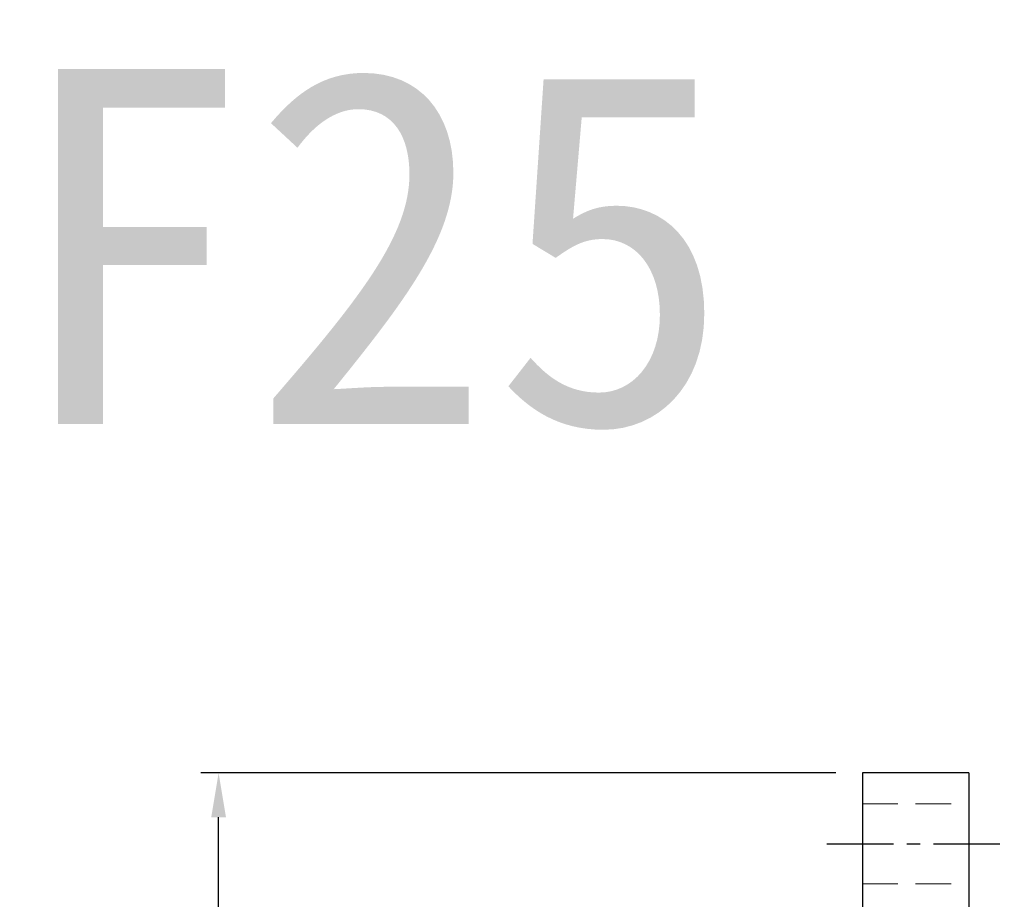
# Model space of a CAD drawing. Header units: millimetres. Extents: x -61 to 184, y -64 to 81.
# Tile 43 of 43: x 62 to 117, y 32 to 81. Entities that reach past the tile are written whole.
import ezdxf
from ezdxf.enums import TextEntityAlignment as Align

# ---------------------------------------------------------------- set-up
doc = ezdxf.new("R2010")
doc.units = ezdxf.units.MM
doc.linetypes.add('CENTER', pattern=[2, 1.25, -0.25, 0.25, -0.25])
doc.linetypes.add('DASHED', pattern=[0.75, 0.5, -0.25])
for name, color, linetype in [('CHA', 7, 'Continuous'), ('CL', 1, 'CENTER'), ('DIM', 4, 'Continuous'), ('HID', 2, 'DASHED'), ('OUT', 3, 'Continuous')]:
    doc.layers.add(name, color=color, linetype=linetype)
doc.styles.add('DIM-7', font='SIMPLEX.shx', dxfattribs={"width": 0.7, "bigfont": 'chineset.shx'})
doc.styles.add('T', font='kaiu.ttf')
doc.dimstyles.new('CNS', dxfattribs={"dimtxt": 3.5, "dimasz": 2.5, "dimexe": 1, "dimexo": 1.5, "dimgap": 0.09, "dimtad": 0, "dimdsep": 46, "dimtxsty": 'DIM-7', "dimcen": 0.09, "dimclrd": 1, "dimclre": 1, "dimclrt": 4, "dimadec": 0, "dimazin": 0, "dimtfac": 1, "dimtix": 1, "dimtmove": 2, "dimatfit": 3, "dimfxl": 1, "dimtvp": 0.971429, "dimtolj": 1, "dimarcsym": 0})

# ---------------------------------------------------------------- blocks, each defined once
blk = doc.blocks.new('*D4')
at = {"layer": 'DEFPOINTS', "color": 0}
for p in [(73.017, 39), (109.322, 39), (109.322, -39)]:
    blk.add_point(p, dxfattribs=at)
at = {"layer": 'DIM', "color": 7, "lineweight": -2}
for p, q in [((107.822, 39), (72.017, 39)), ((73.017, -36.5), (73.017, 36.5)), ((107.822, -39), (72.017, -39))]:
    blk.add_line(p, q, dxfattribs=at)
at = {"layer": 'DIM', "color": 7}
for points in [[(72.6, 36.5), (73.434, 36.5), (73.017, 39)], [(72.6, -36.5), (73.434, -36.5), (73.017, -39)]]:
    blk.add_solid(points, dxfattribs=at)
at = {"layer": 'DIM', "color": 7, "insert": (69.617, 0), "char_height": 3.5, "attachment_point": 5, "rotation": 90, "style": 'DIM-7'}
blk.add_mtext('\\A1;%%C78', dxfattribs=at)

msp = doc.modelspace()

# ---------------------------------------------------------------- linework, layer by layer
at = {"layer": 'CL', "color": 7, "ltscale": 3}
msp.add_line((107.322, 35), (117.322, 35), dxfattribs=at)
at = {"layer": 'HID', "color": 7, "lineweight": 15, "ltscale": 4}
for p, q in [((109.322, 37.25), (115.322, 37.25)), ((109.322, 32.75), (115.322, 32.75))]:
    msp.add_line(p, q, dxfattribs=at)
at = {"layer": 'OUT', "color": 7}
for p, q in [((115.322, 39), (109.322, 39)), ((109.322, 39), (109.322, 0)), ((115.322, 39), (115.322, 0))]:
    msp.add_line(p, q, dxfattribs=at)

# ---------------------------------------------------------------- texts
at = {"layer": 'CHA', "style": 'T'}
msp.add_text('RLBF25', height=20, dxfattribs=at).set_placement((61.221, 68.5), align=Align.MIDDLE)

# ---------------------------------------------------------------- dimensions: what is measured, and where the dimension line sits
at = {"layer": 'DIM', "color": 7}
dim = msp.add_linear_dim(base=(73.017, 39), p1=(109.322, -39), p2=(109.322, 39), angle=90, text='%%C<>', dimstyle='CNS', override={"dimclrd": 7, "dimclre": 7, "dimclrt": 7}, dxfattribs=at)
dim.commit()
dim.dimension.update_dxf_attribs({"geometry": '*D4', "text_midpoint": (69.617, 0)})

doc.saveas('drawing.dxf')
